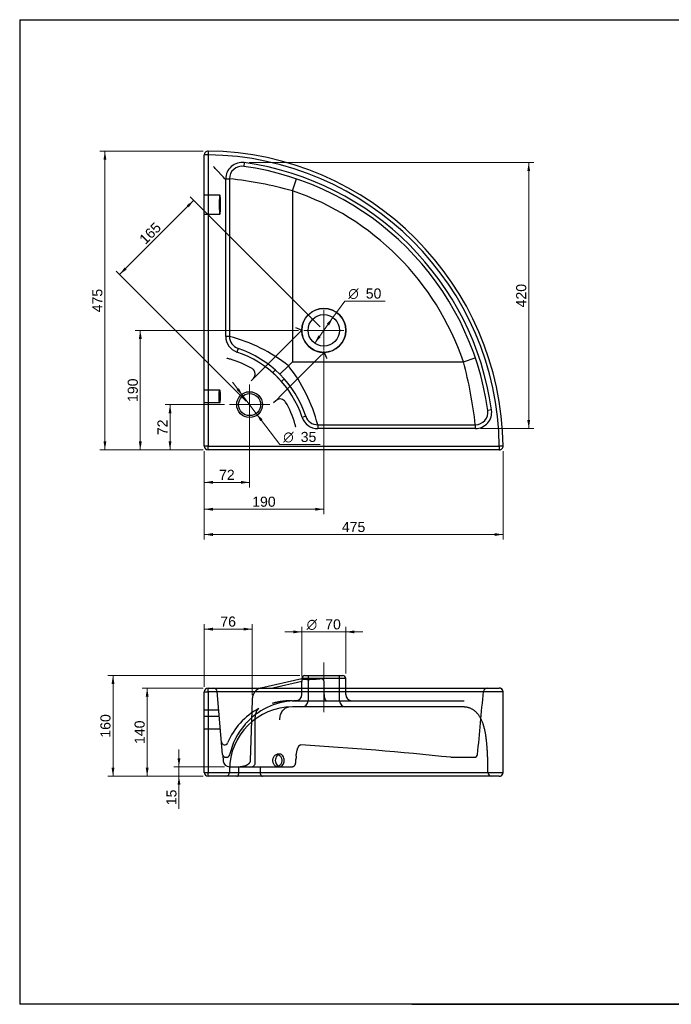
# Model space of a CAD drawing. Header units: millimetres. Extents: x 87 to 2279, y 58 to 1623.
# Tile 1 of 2: x 87 to 1123, y 58 to 1623. Entities that reach past the tile are written whole.
import ezdxf
from ezdxf.enums import TextEntityAlignment as Align
from ezdxf.lldxf.tags import DXFTag

# ---------------------------------------------------------------- set-up
doc = ezdxf.new("R2010")
doc.units = ezdxf.units.MM
for name, color, linetype in [('1', 7, 'Continuous'), ('Default', 7, 'Continuous'), ('Predefinito', 7, 'Continuous'), ('SQUARE_E', 7, 'Continuous')]:
    doc.layers.add(name, color=color, linetype=linetype)
doc.styles.add('SEACAD_arial_ttf', font='arial.ttf')
doc.styles.add('SEACAD_semeca1_ttf', font='semeca1.ttf')
tags = doc.linetypes.add('CENTER2', pattern=[28.575, 19.05, -3.175, 3.175, -3.175]).pattern_tags.tags
tags[10:11] = [DXFTag(74, 4), DXFTag(75, 0), DXFTag(340, '0'), DXFTag(46, 0.0), DXFTag(50, 0.0), DXFTag(44, 0.0), DXFTag(45, 0.0)]
tags[8:9] = [DXFTag(74, 4), DXFTag(75, 0), DXFTag(340, '0'), DXFTag(46, 0.0), DXFTag(50, 0.0), DXFTag(44, 0.0), DXFTag(45, 0.0)]
tags[6:7] = [DXFTag(74, 4), DXFTag(75, 0), DXFTag(340, '0'), DXFTag(46, 0.0), DXFTag(50, 0.0), DXFTag(44, 0.0), DXFTag(45, 0.0)]
tags[4:5] = [DXFTag(74, 4), DXFTag(75, 0), DXFTag(340, '0'), DXFTag(46, 0.0), DXFTag(50, 0.0), DXFTag(44, 0.0), DXFTag(45, 0.0)]
tags = doc.linetypes.add('HIDDEN2', pattern=[4.7625, 3.175, -1.5875]).pattern_tags.tags
tags[6:7] = [DXFTag(74, 4), DXFTag(75, 0), DXFTag(340, '0'), DXFTag(46, 0.0), DXFTag(50, 0.0), DXFTag(44, 0.0), DXFTag(45, 0.0)]
tags[4:5] = [DXFTag(74, 4), DXFTag(75, 0), DXFTag(340, '0'), DXFTag(46, 0.0), DXFTag(50, 0.0), DXFTag(44, 0.0), DXFTag(45, 0.0)]

# ---------------------------------------------------------------- blocks, each defined once
blk = doc.blocks.new('SEANNOT_GROUP')
at = {"layer": 'Default', "color": 136, "linetype": 'CENTER2', "lineweight": 9}
for p, q in [((452.3, 1043.1), (452.3, 979.1)), ((484.3, 1011.1), (420.3, 1011.1))]:
    blk.add_line(p, q, dxfattribs=at)
blk = doc.blocks.new('SEANNOT_GROUP1')
at = {"layer": 'Default', "color": 136, "linetype": 'CENTER2', "lineweight": 9}
for p, q in [((570.3, 1161.1), (570.3, 1097.1)), ((602.3, 1129.1), (538.3, 1129.1))]:
    blk.add_line(p, q, dxfattribs=at)
blk = doc.blocks.new('SEANNOT_GROUP2')
at = {"layer": 'Default', "color": 136, "linetype": 'CENTER2', "lineweight": 9}
blk.add_line((570.3, 522.7), (570.3, 601.5), dxfattribs=at)
blk = doc.blocks.new('GDimGGroup')
at = {"layer": 'Default', "linetype": 'Continuous', "lineweight": 9}
for points in [[(220.1, 1400.4), (224.6, 1400.4), (222.3, 1414)], [(220.1, 952.7), (222.3, 939.1), (224.6, 952.7)]]:
    blk.add_hatch(color=136, dxfattribs=at).paths.add_polyline_path(points)
at = {"layer": 'Default', "color": 136, "linetype": 'Continuous', "lineweight": 9}
for p, q in [((378.4, 1414), (214.3, 1414)), ((222.3, 1414), (222.3, 939.1)), ((378.3, 939.1), (214.3, 939.1))]:
    blk.add_line(p, q, dxfattribs=at)
at = {"layer": 'Default', "color": 136, "linetype": 'Continuous', "lineweight": 9, "style": 'SEACAD_arial_ttf'}
blk.add_text('475', height=16, rotation=90, dxfattribs=at).set_placement((202.3, 1157.8), align=Align.TOP_LEFT)
blk = doc.blocks.new('GDimGGroup1')
at = {"layer": 'Default', "linetype": 'Continuous', "lineweight": 9}
for points in [[(393.9, 802.4), (393.9, 807), (380.3, 804.7)], [(841.7, 802.4), (855.3, 804.7), (841.7, 807)]]:
    blk.add_hatch(color=136, dxfattribs=at).paths.add_polyline_path(points)
at = {"layer": 'Default', "color": 136, "linetype": 'Continuous', "lineweight": 9}
for p, q in [((380.3, 937.1), (380.3, 796.7)), ((855.3, 937.2), (855.3, 796.7)), ((380.3, 804.7), (855.3, 804.7))]:
    blk.add_line(p, q, dxfattribs=at)
at = {"layer": 'Default', "color": 136, "linetype": 'Continuous', "lineweight": 9, "style": 'SEACAD_arial_ttf'}
blk.add_text('475', height=16, dxfattribs=at).set_placement((599, 824.7), align=Align.TOP_LEFT)
blk = doc.blocks.new('GDimGGroup2')
at = {"layer": 'Default', "linetype": 'Continuous', "lineweight": 9}
for points in [[(898.3, 1382.1), (896.1, 1395.7), (893.8, 1382.1)], [(898.3, 986.7), (893.8, 986.7), (896.1, 973.1)]]:
    blk.add_hatch(color=136, dxfattribs=at).paths.add_polyline_path(points)
at = {"layer": 'Default', "color": 136, "linetype": 'Continuous', "lineweight": 9}
for p, q in [((451.9, 1395.7), (904.1, 1395.7)), ((896.1, 1395.7), (896.1, 973.1)), ((819.2, 973.1), (904.1, 973.1))]:
    blk.add_line(p, q, dxfattribs=at)
at = {"layer": 'Default', "color": 136, "linetype": 'Continuous', "lineweight": 9, "style": 'SEACAD_arial_ttf'}
blk.add_text('420', height=16, rotation=90, dxfattribs=at).set_placement((876.1, 1165.6), align=Align.TOP_LEFT)
blk = doc.blocks.new('GDimGGroup3')
at = {"layer": 'Default', "linetype": 'Continuous', "lineweight": 9}
for points in [[(575.1, 1139.7), (578.8, 1137), (584.8, 1149.4)], [(561.8, 1121.1), (555.8, 1108.7), (565.5, 1118.5)]]:
    blk.add_hatch(color=136, dxfattribs=at).paths.add_polyline_path(points)
at = {"layer": 'Default', "color": 136, "linetype": 'Continuous', "lineweight": 9}
for p, q in [((584.8, 1149.4), (603.6, 1175.7)), ((603.6, 1175.7), (667.7, 1175.7)), ((555.8, 1108.7), (584.8, 1149.4))]:
    blk.add_line(p, q, dxfattribs=at)
for s, style, p in [('O', 'SEACAD_semeca1_ttf', (609.2, 1195.7)), ('50', 'SEACAD_arial_ttf', (637, 1195.7))]:
    blk.add_text(s, height=16, dxfattribs=dict(at, style=style)).set_placement(p, align=Align.TOP_LEFT)
blk = doc.blocks.new('GDimGGroup4')
at = {"layer": 'Default', "linetype": 'Continuous', "lineweight": 9}
for points in [[(435.3, 1037.2), (431.7, 1034.5), (441.7, 1025)], [(472.9, 987.6), (462.9, 997.1), (469.3, 984.9)]]:
    blk.add_hatch(color=136, dxfattribs=at).paths.add_polyline_path(points)
at = {"layer": 'Default', "color": 136, "linetype": 'Continuous', "lineweight": 9}
for p, q in [((425.3, 1046.7), (462.9, 997.1)), ((462.9, 997.1), (500.2, 947.8)), ((500.2, 947.8), (564.3, 947.8))]:
    blk.add_line(p, q, dxfattribs=at)
for s, style, p in [('O', 'SEACAD_semeca1_ttf', (505.8, 967.8)), ('35', 'SEACAD_arial_ttf', (533.6, 967.8))]:
    blk.add_text(s, height=16, dxfattribs=dict(at, style=style)).set_placement(p, align=Align.TOP_LEFT)
blk = doc.blocks.new('GDimGGroup5')
at = {"layer": 'Default', "linetype": 'Continuous', "lineweight": 9}
for points in [[(287.2, 547.1), (291.8, 547.1), (289.5, 560.7)], [(287.2, 434.3), (289.5, 420.7), (291.8, 434.3)]]:
    blk.add_hatch(color=136, dxfattribs=at).paths.add_polyline_path(points)
at = {"layer": 'Default', "color": 136, "linetype": 'Continuous', "lineweight": 9}
for p, q in [((378.3, 560.7), (281.5, 560.7)), ((289.5, 420.7), (289.5, 560.7)), ((378.3, 420.7), (281.5, 420.7))]:
    blk.add_line(p, q, dxfattribs=at)
at = {"layer": 'Default', "color": 136, "linetype": 'Continuous', "lineweight": 9, "style": 'SEACAD_arial_ttf'}
blk.add_text('140', height=16, rotation=90, dxfattribs=at).set_placement((269.5, 471.9), align=Align.TOP_LEFT)
blk = doc.blocks.new('GDimGGroup6')
at = {"layer": 'Default', "linetype": 'Continuous', "lineweight": 9}
for points in [[(337.8, 449.3), (340.1, 435.7), (342.4, 449.3)], [(337.8, 407.1), (342.4, 407.1), (340.1, 420.7)]]:
    blk.add_hatch(color=136, dxfattribs=at).paths.add_polyline_path(points)
at = {"layer": 'Default', "color": 136, "linetype": 'Continuous', "lineweight": 9}
for p, q in [((340.1, 369), (340.1, 462.9)), ((412.4, 435.7), (332.1, 435.7)), ((378.3, 420.7), (332.1, 420.7))]:
    blk.add_line(p, q, dxfattribs=at)
at = {"layer": 'Default', "color": 136, "linetype": 'Continuous', "lineweight": 9, "style": 'SEACAD_arial_ttf'}
blk.add_text('15', height=16, rotation=90, dxfattribs=at).set_placement((320.1, 374.6), align=Align.TOP_LEFT)
blk = doc.blocks.new('GDimGGroup7')
at = {"layer": 'Default', "linetype": 'Continuous', "lineweight": 9}
for points in [[(323.6, 997.5), (328.1, 997.5), (325.9, 1011.1)], [(323.6, 952.7), (325.9, 939.1), (328.1, 952.7)]]:
    blk.add_hatch(color=136, dxfattribs=at).paths.add_polyline_path(points)
at = {"layer": 'Default', "color": 136, "linetype": 'Continuous', "lineweight": 9}
for p, q in [((412.3, 1011.1), (317.9, 1011.1)), ((325.9, 939.1), (325.9, 1011.1)), ((378.3, 939.1), (317.9, 939.1))]:
    blk.add_line(p, q, dxfattribs=at)
at = {"layer": 'Default', "color": 136, "linetype": 'Continuous', "lineweight": 9, "style": 'SEACAD_arial_ttf'}
blk.add_text('72', height=16, rotation=90, dxfattribs=at).set_placement((305.9, 962.6), align=Align.TOP_LEFT)
blk = doc.blocks.new('GDimGGroup8')
at = {"layer": 'Default', "linetype": 'Continuous', "lineweight": 9}
for points in [[(393.9, 885.4), (393.9, 889.9), (380.3, 887.6)], [(438.7, 885.4), (452.3, 887.6), (438.7, 889.9)]]:
    blk.add_hatch(color=136, dxfattribs=at).paths.add_polyline_path(points)
at = {"layer": 'Default', "color": 136, "linetype": 'Continuous', "lineweight": 9}
for p, q in [((452.3, 982.6), (452.3, 879.6)), ((380.3, 937.1), (380.3, 879.6)), ((380.3, 887.6), (452.3, 887.6))]:
    blk.add_line(p, q, dxfattribs=at)
at = {"layer": 'Default', "color": 136, "linetype": 'Continuous', "lineweight": 9, "style": 'SEACAD_arial_ttf'}
blk.add_text('72', height=16, dxfattribs=at).set_placement((403.8, 907.6), align=Align.TOP_LEFT)
blk = doc.blocks.new('GDimGGroup9')
at = {"layer": 'Default', "linetype": 'Continuous', "lineweight": 9}
for points in [[(276.3, 1115.5), (280.9, 1115.5), (278.6, 1129.1)], [(276.3, 952.7), (278.6, 939.1), (280.9, 952.7)]]:
    blk.add_hatch(color=136, dxfattribs=at).paths.add_polyline_path(points)
at = {"layer": 'Default', "color": 136, "linetype": 'Continuous', "lineweight": 9}
for p, q in [((530.3, 1129.1), (270.6, 1129.1)), ((278.6, 939.1), (278.6, 1129.1)), ((378.3, 939.1), (270.6, 939.1))]:
    blk.add_line(p, q, dxfattribs=at)
at = {"layer": 'Default', "color": 136, "linetype": 'Continuous', "lineweight": 9, "style": 'SEACAD_arial_ttf'}
blk.add_text('190', height=16, rotation=90, dxfattribs=at).set_placement((258.6, 1015.3), align=Align.TOP_LEFT)
blk = doc.blocks.new('GDimGGroup10')
at = {"layer": 'Default', "linetype": 'Continuous', "lineweight": 9}
for points in [[(393.9, 842.6), (393.9, 847.2), (380.3, 844.9)], [(556.7, 842.6), (570.3, 844.9), (556.7, 847.2)]]:
    blk.add_hatch(color=136, dxfattribs=at).paths.add_polyline_path(points)
at = {"layer": 'Default', "color": 136, "linetype": 'Continuous', "lineweight": 9}
for p, q in [((570.3, 1096.1), (570.3, 836.9)), ((380.3, 937.1), (380.3, 836.9)), ((380.3, 844.9), (570.3, 844.9))]:
    blk.add_line(p, q, dxfattribs=at)
at = {"layer": 'Default', "color": 136, "linetype": 'Continuous', "lineweight": 9, "style": 'SEACAD_arial_ttf'}
blk.add_text('190', height=16, dxfattribs=at).set_placement((456.5, 864.9), align=Align.TOP_LEFT)
blk = doc.blocks.new('GDimGGroup11')
at = {"layer": 'Default', "linetype": 'Continuous', "lineweight": 9}
for points in [[(232.9, 567.1), (237.5, 567.1), (235.2, 580.7)], [(232.9, 434.3), (235.2, 420.7), (237.5, 434.3)]]:
    blk.add_hatch(color=136, dxfattribs=at).paths.add_polyline_path(points)
at = {"layer": 'Default', "color": 136, "linetype": 'Continuous', "lineweight": 9}
for p, q in [((532.3, 580.7), (227.2, 580.7)), ((235.2, 420.7), (235.2, 580.7)), ((378.3, 420.7), (227.2, 420.7))]:
    blk.add_line(p, q, dxfattribs=at)
at = {"layer": 'Default', "color": 136, "linetype": 'Continuous', "lineweight": 9, "style": 'SEACAD_arial_ttf'}
blk.add_text('160', height=16, rotation=90, dxfattribs=at).set_placement((215.2, 481.9), align=Align.TOP_LEFT)
blk = doc.blocks.new('GDimGGroup20')
at = {"layer": 'Default', "linetype": 'Continuous', "lineweight": 9}
for points in [[(521.7, 652.3), (521.7, 647.7), (535.3, 650)], [(618.9, 652.3), (605.3, 650), (618.9, 647.7)]]:
    blk.add_hatch(color=136, dxfattribs=at).paths.add_polyline_path(points)
at = {"layer": 'Default', "color": 136, "linetype": 'Continuous', "lineweight": 9}
for p, q in [((535.3, 579.2), (535.3, 658)), ((605.3, 583.7), (605.3, 658)), ((508.1, 650), (632.5, 650))]:
    blk.add_line(p, q, dxfattribs=at)
for s, style, p in [('O', 'SEACAD_semeca1_ttf', (543.1, 670)), ('70', 'SEACAD_arial_ttf', (572.5, 670))]:
    blk.add_text(s, height=16, dxfattribs=dict(at, style=style)).set_placement(p, align=Align.TOP_LEFT)
blk = doc.blocks.new('GDimGGroup21')
at = {"layer": 'Default', "linetype": 'Continuous', "lineweight": 9}
for points in [[(393.9, 656.7), (380.3, 654.4), (393.9, 652.1)], [(442.7, 656.7), (442.7, 652.1), (456.3, 654.4)]]:
    blk.add_hatch(color=136, dxfattribs=at).paths.add_polyline_path(points)
at = {"layer": 'Default', "color": 136, "linetype": 'Continuous', "lineweight": 9}
for p, q in [((380.3, 562.7), (380.3, 662.4)), ((456.3, 549.5), (456.3, 662.4)), ((380.3, 654.4), (456.3, 654.4))]:
    blk.add_line(p, q, dxfattribs=at)
at = {"layer": 'Default', "color": 136, "linetype": 'Continuous', "lineweight": 9, "style": 'SEACAD_arial_ttf'}
blk.add_text('76', height=16, dxfattribs=at).set_placement((405.8, 674.4), align=Align.TOP_LEFT)
blk = doc.blocks.new('GDimGGroup22')
at = {"layer": 'Default', "linetype": 'Continuous', "lineweight": 9}
for points in [[(352.4, 1327.8), (355.6, 1324.6), (363.6, 1335.8)], [(253.6, 1229), (245.6, 1217.8), (256.8, 1225.8)]]:
    blk.add_hatch(color=136, dxfattribs=at).paths.add_polyline_path(points)
at = {"layer": 'Default', "color": 136, "linetype": 'Continuous', "lineweight": 9}
for p, q in [((363.6, 1335.8), (245.6, 1217.8)), ((564.7, 1134.7), (358, 1341.4)), ((446.7, 1016.7), (240, 1223.4))]:
    blk.add_line(p, q, dxfattribs=at)
at = {"layer": 'Default', "color": 136, "linetype": 'Continuous', "lineweight": 9, "style": 'SEACAD_arial_ttf'}
blk.add_text(' 165', height=16, rotation=45, dxfattribs=at).set_placement((271, 1271.5), align=Align.TOP_LEFT)

msp = doc.modelspace()

# ---------------------------------------------------------------- linework, layer by layer
at = {"layer": '1', "color": 7, "linetype": 'Continuous'}
for p, q in [((86.9, 1622.8), (2274.9, 1622.8)), ((86.9, 1622.8), (86.9, 58.3)), ((2274.9, 58.3), (86.9, 58.3)), ((710.3, 58.5), (2274.9, 58.5))]:
    msp.add_line(p, q, dxfattribs=at)
at = {"layer": 'Predefinito', "color": 7, "linetype": 'Continuous'}
msp.add_line((710.3, 58.5), (710.3, 58.3), dxfattribs=at)
at = {"layer": 'SQUARE_E', "color": 7, "linetype": 'Continuous'}
for p, q in [((386.4, 1414), (386.3, 1408)), ((380.3, 945.1), (380.3, 1408)), ((386.3, 1408), (380.3, 1408)), ((386.3, 1408), (386.3, 945.1)), ((443.9, 1395.7), (443.1, 1389.7)), ((414.3, 1119.4), (414.3, 1369.9)), ((414.3, 1369.9), (420.3, 1369.9)), ((420.3, 1369.9), (420.3, 1119.4)), ((520.3, 1350.9), (526.7, 1369.9)), ((520.3, 1350.9), (520.3, 1079.1)), ((420.3, 1119.4), (414.3, 1119.4)), ((434, 1100.4), (432.1, 1094.7)), ((792.2, 1079.1), (811.1, 1085.5)), ((500.5, 1059.3), (514, 1072.8)), ((520.3, 1079.1), (514, 1072.8)), ((520.3, 1079.1), (792.2, 1079.1)), ((836.9, 1002.7), (831, 1001.8)), ((541.6, 992.8), (535.9, 990.9)), ((560.6, 979.1), (811.2, 979.1)), ((560.6, 979.1), (560.6, 973.1)), ((811.2, 973.1), (560.6, 973.1)), ((811.2, 973.1), (811.2, 979.1)), ((386.3, 945.1), (380.3, 945.1)), ((386.3, 945.1), (849.3, 945.1)), ((386.3, 939.1), (386.3, 945.1)), ((849.3, 939.1), (386.3, 939.1)), ((855.3, 945.2), (849.3, 945.1)), ((849.3, 945.1), (849.3, 939.1)), ((540.3, 580.7), (600.3, 580.7)), ((535.3, 575.5), (470.4, 560.7)), ((535.3, 571.2), (489.3, 560.7)), ((605.3, 575.7), (535.3, 575.7)), ((535.3, 575.7), (535.3, 572.6)), ((535.3, 560.7), (535.3, 571.2)), ((605.3, 560.7), (605.3, 575.7)), ((380.3, 426.7), (380.3, 554.7)), ((380.3, 554.7), (386.4, 554.7)), ((386.3, 560.7), (849.3, 560.7)), ((386.4, 554.7), (386.4, 426.7)), ((855.3, 554.7), (386.4, 554.7)), ((855.3, 426.7), (855.3, 554.7)), ((855.3, 554.7), (855.3, 554.7)), ((855.3, 426.7), (855.3, 554.7)), ((380.3, 426.7), (386.4, 426.7)), ((386.4, 426.7), (855.3, 426.7)), ((855.3, 426.7), (855.3, 426.7)), ((849.3, 420.7), (386.3, 420.7))]:
    msp.add_line(p, q, dxfattribs=at)
at = {"layer": 'SQUARE_E', "color": 7, "linetype": 'HIDDEN2'}
for p, q in [((409.5, 1373.9), (400.8, 1383.1)), ((405.1, 1344), (380.3, 1344)), ((404.2, 1334), (404.2, 1324)), ((406, 1324), (406, 1334)), ((380.3, 1314), (405.1, 1314)), ((527, 1121.2), (535.3, 1129.4)), ((469.5, 1063.6), (527, 1121.2)), ((562.4, 1085.8), (504.9, 1028.3)), ((570.7, 1094.1), (562.4, 1085.8)), ((493.2, 1066.1), (489.2, 1062.1)), ((455, 1049.1), (458.5, 1052.6)), ((458.5, 1052.6), (469.5, 1063.6)), ((503.3, 1048), (489.2, 1062.1)), ((503.3, 1048), (507.4, 1052)), ((405.1, 1034.1), (380.3, 1034.1)), ((493.8, 1017.2), (490.4, 1013.8)), ((504.9, 1028.3), (493.8, 1017.2)), ((405.1, 1014.1), (380.3, 1014.1)), ((545.3, 580.7), (545.3, 540.7)), ((595.3, 540.7), (595.3, 580.7)), ((535.7, 575.6), (535.3, 575.5)), ((570.7, 550.7), (570.7, 571.2)), ((409.5, 455.3), (400.8, 555.2)), ((470.4, 560.7), (469.1, 560.4)), ((535.3, 550.7), (535.3, 560.7)), ((605.3, 550.7), (605.3, 560.7)), ((456.3, 541.5), (453.5, 445.9)), ((520, 540.7), (527.5, 540.7)), ((527.5, 540.7), (793.5, 540.7)), ((403.4, 525.7), (380.3, 525.7)), ((792.2, 530.7), (520.3, 530.7)), ((404.2, 515.7), (380.3, 515.7)), ((461.4, 442.2), (461.4, 513.1)), ((406, 495.7), (380.3, 495.7)), ((409.5, 455.2), (409.8, 452.6)), ((500.5, 455.7), (496.3, 455.7)), ((409.8, 452.6), (410.3, 446.8)), ((410.3, 446.8), (410.4, 444.8)), ((414.5, 450.7), (415.8, 450.7)), ((772.9, 450.7), (809.6, 450.7)), ((809.6, 450.7), (809.7, 450.7)), ((420.3, 430.7), (420.3, 426.7)), ((420.4, 435.7), (454, 435.7)), ((434.8, 435.7), (434.8, 423.7)), ((454, 435.7), (454.9, 435.7)), ((454.9, 435.7), (469.7, 435.7)), ((469.7, 435.7), (486.8, 435.7)), ((469.8, 423.7), (469.8, 435.7)), ((486.8, 435.7), (496.3, 435.7)), ((496.3, 435.7), (500.5, 435.7)), ((500.5, 435.7), (504.4, 435.7)), ((504.4, 435.7), (505.2, 435.7)), ((505.2, 435.7), (519.7, 435.7)), ((831.1, 426.7), (831.1, 430.7))]:
    msp.add_line(p, q, dxfattribs=at)
at = {"layer": 'SQUARE_E', "color": 7, "linetype": 'Continuous'}
for centre, radius in [((570.3, 1129.1), 35), ((570.3, 1129.1), 25), ((452.3, 1011.1), 20.5), ((452.3, 1011.1), 17.5)]:
    msp.add_circle(centre, radius, dxfattribs=at)
for centre, radius, start, end in [((386.3, 1408), 6, 89.267, 180), ((380.3, 939.1), 475, 0.733, 89.267), ((380.3, 939.1), 469, 0.733, 89.267), ((440.3, 1369.9), 26, 82.0719, 180), ((380.3, 939.1), 461, 7.9281, 82.0719), ((440.3, 1369.9), 20, 82.0719, 180), ((380.3, 939.1), 455, 7.9281, 82.0719), ((347.8, 715), 659, 74.8199, 83.679), ((380.3, 939.1), 435, 18.7742, 71.2258), ((440.3, 1119.4), 26, 180, 251.5915), ((357, 874.3), 253.1, 51.6509, 75.5165), ((440.3, 1119.4), 20, 180, 251.5915), ((380.3, 939.1), 170, 18.4085, 71.5915), ((380.3, 939.1), 164, 18.4085, 71.5915), ((316.4, 916.2), 252.2, 14.4415, 38.391), ((156, 906.5), 659.2, 6.3225, 15.1787), ((811.2, 999.1), 26, 270, 7.9281), ((811.2, 999.1), 20, 270, 7.9281), ((560.6, 999.1), 26, 198.4085, 270), ((560.6, 999.1), 20, 198.4085, 270), ((386.3, 945.1), 6, 180, 270), ((849.3, 945.1), 6, 270, 0.733), ((540.3, 575.7), 5, 90, 180), ((600.3, 575.7), 5, 0, 90), ((386.3, 554.7), 6, 90, 180), ((849.3, 554.7), 6, 0, 90), ((386.3, 426.7), 6, 180, 270), ((849.3, 426.7), 6, 270, 360)]:
    msp.add_arc(centre, radius, start, end, dxfattribs=at)
at = {"layer": 'SQUARE_E', "color": 7, "linetype": 'HIDDEN2'}
for centre, radius, start, end in [((-497.2, 525.6), 1241.7, 43.6804, 44.0783), ((-454.6, 565.9), 1183, 42.7235, 43.0778), ((570.3, 1129.1), 35, 270.5847, 179.4153), ((622, 1334.9), 223, 244.3795, 247.1277), ((570.3, 1129.1), 35, 179.4153, 190.1501), ((570.3, 1129.1), 35, 190.1501, 259.8499), ((380.3, 939.1), 150, 75.9838, 76.0529), ((380.3, 939.1), 150, 73.9457, 75.9838), ((380.3, 939.1), 150, 59.4775, 73.9457), ((570.3, 1129.1), 35, 259.8499, 270.5847), ((776.1, 1180.7), 223, 202.8723, 205.6205), ((451.4, 1059.7), 10, 45, 59.4775), ((451.4, 1059.7), 10, 315, 45), ((500.9, 1010.2), 10, 45, 135), ((500.9, 1010.2), 10, 30.5225, 45), ((380.3, 939.1), 150, 16.0543, 30.5225), ((380.3, 939.1), 150, 14.0162, 16.0543), ((380.3, 939.1), 150, 13.9471, 14.0162), ((394.8, 554.7), 6, 5, 90), ((525.4, 550.7), 9.94, 271.0938, 0.3533), ((615.3, 550.7), 10, 180, 270), ((-35295, 3892), 36272.9, 354.56321, 354.72189), ((830.1, 554.7), 6, 90.0021, 174.7111), ((528.1, 430.6), 110.1, 90.2837, 135.8566), ((535.3, 540.7), 10, 270, 360), ((605.3, 540.7), 10, 180, 270), ((519.1, 431), 110.3, 118.261, 157.2919), ((520.3, 430.7), 100, 90, 180), ((482, 506.5), 26.4, 124.5147, 124.9326), ((528.5, 430.3), 110.6, 138.8087, 167.3142), ((514.3, 443.7), 91.1, 135.7341, 139.2587), ((412.8, 475.5), 5, 185.0128, 337.1251), ((167.4, -5402.3), 5884.2, 84.09903, 86.43174), ((414.5, 455.7), 5, 185, 270), ((415.8, 455.7), 5, 270, 347.3098), ((809.7, 455.7), 5, 270, 354.5883), ((420.4, 445.7), 10, 185, 270), ((434.5, 446.4), 19.1, 356.8262, 358.2298), ((455.1, 442), 6.29, 268.4917, 1.8113), ((592.7, 445.3), 66.7, 173.6804, 178.4462), ((772.9, 455.7), 5, 263.7918, 270), ((414.3, 426.7), 6, 270, 360), ((431.8, 423.7), 3, 270, 360), ((472.8, 423.7), 3, 180, 270), ((837.2, 426.7), 6, 180, 270)]:
    msp.add_arc(centre, radius, start, end, dxfattribs=at)
msp.add_ellipse((496.3, 445.7), major_axis=(0, 10), ratio=0.707107, dxfattribs=at)
for points in [[(406, 1334), (406, 1344), (405.1, 1344), (404.2, 1344), (404.2, 1334)], [(404.2, 1324), (404.2, 1314), (405.1, 1314), (406, 1314), (406, 1324)], [(404.2, 1034.1), (403.4, 1034.1), (403.4, 1024.1), (403.4, 1014.1), (404.2, 1014.1)], [(405.1, 1014.1), (406, 1014.1), (406, 1024.1), (406, 1034.1), (405.1, 1034.1)]]:
    msp.add_rational_spline(points, [1, 0.707106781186, 1, 0.707106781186, 1], degree=2, knots=[0, 0, 0, 0.5, 0.5, 1, 1, 1], dxfattribs=at)
for points, knots in [([(535.9, 575.6), (535.7, 575.7), (535.6, 575.6), (535.5, 575.4), (535.5, 575.3), (535.4, 575.1), (535.4, 574.9), (535.4, 574.6), (535.3, 574.5), (535.3, 574.3), (535.3, 574.2), (535.3, 573.9), (535.3, 573.6), (535.3, 573.1), (535.3, 572.9), (535.3, 572.7)], [0, 0, 0, 0, 0.25, 0.25, 0.375, 0.375, 0.5, 0.5, 0.5625, 0.5625, 0.625, 0.625, 0.75, 0.75, 0.8320224, 0.8320224, 0.8320224, 0.8320224]), ([(570.7, 571.2), (570.7, 572), (570.4, 572.7), (569.6, 573.9), (569, 574.4), (567.1, 575.5), (565.6, 575.7), (564.1, 575.6)], [0, 0, 0, 0, 0.25, 0.25, 0.5, 0.5, 1, 1, 1, 1]), ([(469.1, 560.4), (468.8, 560.3), (468.2, 560.2), (467.1, 559.8), (466, 559.3), (464.9, 558.7), (463.9, 558), (462.9, 557.2), (462, 556.2), (461.1, 555.2), (460.2, 554.1), (459.5, 553), (458.8, 551.7), (458.2, 550.4), (457.6, 549), (457.2, 547.6), (456.8, 546.1), (456.6, 544.6), (456.4, 543.1), (456.3, 542.1), (456.3, 541.5), (456.3, 541.5)], [0, 0, 0, 0, 0.035771, 0.089091, 0.142648, 0.196671, 0.251249, 0.306435, 0.362238, 0.418624, 0.475523, 0.532843, 0.590479, 0.648333, 0.706319, 0.764369, 0.822434, 0.880496, 0.938551, 0.993596, 1, 1, 1, 1]), ([(570.7, 550.7), (570.7, 549.3), (570.8, 548), (571.2, 545.5), (571.6, 544.4), (572.4, 542.6), (572.8, 541.9), (573.9, 541), (574.5, 540.7), (575.1, 540.7)], [0, 0, 0, 0, 0.25, 0.25, 0.5, 0.5, 0.75, 0.75, 1, 1, 1, 1]), ([(461.4, 513.1), (461.4, 513.5), (461.4, 514.3), (461.5, 515.6), (461.6, 517), (461.9, 518.4), (462.2, 519.7), (462.5, 520.9), (462.9, 522), (463.2, 523), (463.6, 523.9), (464, 524.7), (464.5, 525.5), (465, 526.2), (465.5, 526.8), (465.9, 527.3), (466.3, 527.7), (466.7, 527.9), (466.9, 528.1), (467, 528.1), (467, 528.1)], [0, 0, 0, 0, 0.051761, 0.116806, 0.182354, 0.248089, 0.313594, 0.378507, 0.442541, 0.492324, 0.539448, 0.598477, 0.657184, 0.714847, 0.770978, 0.825298, 0.877795, 0.928763, 0.978825, 1, 1, 1, 1]), ([(500.5, 510.5), (500.5, 511.8), (500.6, 513.1), (500.9, 515.6), (501.2, 516.8), (501.9, 519.2), (502.3, 520.3), (503.3, 522.4), (503.8, 523.4), (505.1, 525.3), (505.8, 526.1), (507.2, 527.6), (508, 528.2), (509.6, 529.3), (510.5, 529.7), (512.2, 530.3), (513.1, 530.5), (514, 530.5)], [0, 0, 0, 0, 0.125, 0.125, 0.25, 0.25, 0.375, 0.375, 0.5, 0.5, 0.625, 0.625, 0.75, 0.75, 0.875, 0.875, 1, 1, 1, 1]), ([(831.1, 430.7), (831.1, 431.1), (831.2, 432.3), (831.1, 434.8), (831.1, 437.9), (831.1, 441), (831, 444.2), (830.9, 447.2), (830.8, 450.3), (830.7, 453.4), (830.6, 456.4), (830.4, 459.4), (830.2, 462.4), (830, 465.3), (829.8, 468.3), (829.6, 471.2), (829.3, 474.1), (829, 477), (828.6, 479.9), (828.3, 482.7), (827.9, 485.5), (827.4, 488.2), (826.9, 490.9), (826.4, 493.6), (825.8, 496.2), (825.1, 498.8), (824.4, 501.3), (823.6, 503.9), (822.7, 506.3), (821.7, 508.8), (820.6, 511), (819.5, 513.1), (818.5, 514.9), (817.4, 516.6), (816.2, 518.2), (815, 519.7), (813.8, 521.1), (812.5, 522.4), (811.1, 523.7), (809.6, 524.9), (808, 526), (806.4, 527), (804.7, 527.8), (803.1, 528.6), (801.3, 529.2), (799.6, 529.8), (797.8, 530.2), (796, 530.5), (794.2, 530.6), (792.9, 530.7), (792.3, 530.7), (792.2, 530.7)], [0, 0, 0, 0, 0.00654, 0.027784, 0.04907, 0.070393, 0.091747, 0.113128, 0.134531, 0.15598, 0.177248, 0.198651, 0.220288, 0.242154, 0.264245, 0.286557, 0.309089, 0.331841, 0.354816, 0.378024, 0.401482, 0.425214, 0.449255, 0.473658, 0.498637, 0.523126, 0.548217, 0.573883, 0.600035, 0.626463, 0.65265, 0.675331, 0.696945, 0.717511, 0.737121, 0.755888, 0.773932, 0.791365, 0.810168, 0.82838, 0.846067, 0.863172, 0.880375, 0.897423, 0.91431, 0.931079, 0.947774, 0.96443, 0.981079, 0.997764, 1, 1, 1, 1]), ([(526.4, 452.6), (526.5, 453.4), (526.6, 454.9), (527, 457.4), (527.3, 459.7), (527.8, 461.6), (528.2, 463.3), (528.7, 464.8), (529.3, 466.1), (529.9, 467.3), (530.5, 468.3), (531, 469.1), (531.6, 469.7), (532.1, 470.1), (532.6, 470.4), (533.1, 470.5), (533.4, 470.5), (533.6, 470.5)], [0, 0, 0, 0, 0.103336, 0.244594, 0.355116, 0.450157, 0.534388, 0.610658, 0.680992, 0.75375, 0.806586, 0.852174, 0.893959, 0.927406, 0.951619, 0.97357, 1, 1, 1, 1]), ([(493.2, 445.7), (493.2, 447), (493.4, 448.3), (494.2, 450.8), (494.7, 451.9), (496.1, 453.7), (496.9, 454.5), (498.6, 455.4), (499.6, 455.7), (501.4, 455.7), (502.4, 455.5), (504, 454.5), (504.8, 453.7), (506, 451.9), (506.5, 450.8), (507.2, 448.3), (507.4, 447), (507.4, 444.4), (507.2, 443.1), (506.5, 440.7), (506, 439.6), (504.8, 437.7), (504, 437), (502.4, 436), (501.5, 435.7), (499.6, 435.7), (498.7, 436), (496.9, 437), (496.1, 437.7), (494.1, 440.5), (493.2, 443.1), (493.2, 445.7)], [0, 0, 0, 0, 0.0625, 0.0625, 0.125, 0.125, 0.1875, 0.1875, 0.25, 0.25, 0.3125, 0.3125, 0.375, 0.375, 0.4375, 0.4375, 0.5, 0.5, 0.5625, 0.5625, 0.625, 0.625, 0.6875, 0.6875, 0.75, 0.75, 0.8125, 0.8125, 0.875, 0.875, 1, 1, 1, 1]), ([(453.5, 445.4), (453.5, 445.3), (453.5, 444.9), (453.4, 444.2), (453.1, 443.4), (452.7, 442.6), (452.1, 441.7), (451.5, 440.9), (450.6, 440.1), (449.7, 439.3), (448.6, 438.6), (447.4, 438), (446.1, 437.4), (444.7, 436.8), (443.2, 436.4), (441.6, 436.1), (439.9, 435.8), (438.5, 435.7), (437.7, 435.7), (437.3, 435.7)], [0, 0, 0, 0, 0.01513, 0.055575, 0.098057, 0.143255, 0.191682, 0.243681, 0.299461, 0.359116, 0.422633, 0.489899, 0.560704, 0.634743, 0.711624, 0.790871, 0.871937, 0.954215, 1, 1, 1, 1]), ([(519.7, 435.7), (520, 435.7), (520.4, 435.7), (521.2, 435.9), (521.9, 436.2), (522.6, 436.5), (523.1, 437), (523.7, 437.4), (524.1, 437.9), (524.5, 438.5), (524.8, 439.2), (525.1, 439.9), (525.4, 440.7), (525.6, 441.6), (525.8, 442.5), (525.9, 443.5), (526, 444.4), (526, 444.9), (526, 445.2)], [0, 0, 0, 0, 0.056677, 0.11531, 0.172479, 0.228531, 0.282977, 0.336584, 0.390978, 0.447251, 0.507171, 0.572365, 0.644117, 0.728951, 0.802101, 0.877799, 0.948838, 1, 1, 1, 1])]:
    msp.add_open_spline(points, degree=3, knots=knots, dxfattribs=at)
at = {"layer": 'SQUARE_E', "color": 7, "linetype": 'Continuous'}
msp.add_open_spline([(535.3, 572.7), (535.3, 572.5), (535.3, 572.4), (535.3, 572.1), (535.3, 571.9), (535.3, 571.6), (535.3, 571.4), (535.3, 571.2)], degree=3, knots=[0.8320224, 0.8320224, 0.8320224, 0.8320224, 0.875, 0.875, 0.9375, 0.9375, 1, 1, 1, 1], dxfattribs=at)
at = {"layer": 'SQUARE_E', "color": 7, "linetype": 'HIDDEN2'}
for points, weights in [([(535.9, 575.6), (540.2, 573.3), (564.1, 575.6)], [1, 0.820651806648, 1]), ([(520, 540.7), (503.9, 540.7), (488.4, 536.4)], [1, 0.990229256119, 1])]:
    msp.add_rational_spline(points, weights, degree=2, dxfattribs=at)
at = {"layer": 'SQUARE_E', "color": 7, "linetype": 'Continuous'}
for points, weights in [([(386.4, 554.7), (386.4, 560.7), (386.3, 560.7)], [1, 0.707106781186, 1]), ([(855.3, 554.7), (855.3, 560.7), (849.3, 560.7)], [1, 0.707106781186, 1]), ([(386.3, 420.7), (386.4, 420.7), (386.4, 426.7)], [1, 0.707106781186, 1]), ([(849.3, 420.7), (855.3, 420.7), (855.3, 426.7)], [1, 0.707106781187, 1])]:
    msp.add_rational_spline(points, weights, degree=2, dxfattribs=at)
at = {"layer": 'SQUARE_E', "color": 7, "linetype": 'HIDDEN2'}
msp.add_open_spline([(526, 445.2), (526, 445.5), (526, 446.1), (526, 447.1)], degree=3, dxfattribs=at)

# ---------------------------------------------------------------- block references
at = {"layer": 'Default'}
for name in ['GDimGGroup', 'GDimGGroup2', 'GDimGGroup22', 'GDimGGroup3', 'SEANNOT_GROUP1', 'GDimGGroup9', 'GDimGGroup10', 'SEANNOT_GROUP', 'GDimGGroup4', 'GDimGGroup7', 'GDimGGroup8', 'GDimGGroup1', 'GDimGGroup21', 'GDimGGroup20', 'SEANNOT_GROUP2', 'GDimGGroup11', 'GDimGGroup5', 'GDimGGroup6']:
    msp.add_blockref(name, (0, 0), dxfattribs=at)

doc.saveas('drawing.dxf')
